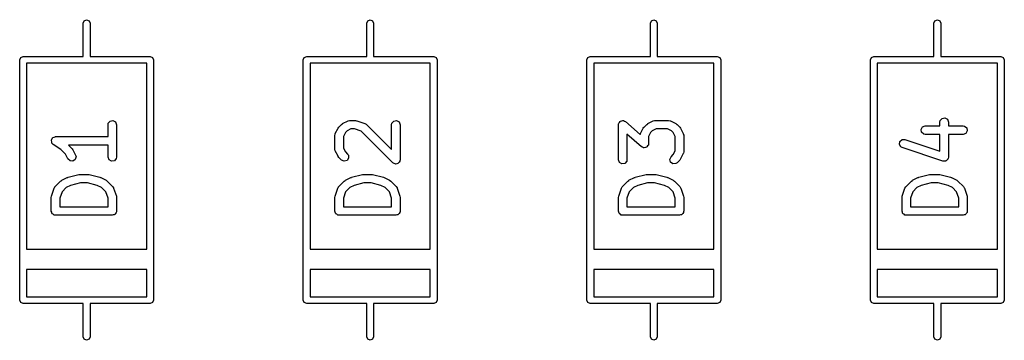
# Model space of a CAD drawing. Extents: x 128.4 to 208.6, y -114.5 to -26.6.
# Tile 5 of 16: x 128.8 to 146.2, y -76 to -70.4. Entities that reach past the tile are written whole.
import ezdxf

# ---------------------------------------------------------------- set-up
doc = ezdxf.new("R2010")
doc.units = 0
doc.layers.add('BLACK', color=7, linetype='CONTINUOUS')

msp = doc.modelspace()

# ---------------------------------------------------------------- linework, layer by layer
at = {"layer": 'BLACK', "linetype": 'CONTINUOUS'}
for p, q in [((129.94, -70.42), (129.958, -70.3776)), ((129.94, -71.01), (129.94, -70.42)), ((129.958, -70.3776), (130, -70.36)), ((130, -70.36), (130.042, -70.3776)), ((130.042, -70.3776), (130.06, -70.42)), ((130.06, -70.42), (130.06, -71.01)), ((134.94, -70.42), (134.958, -70.3776)), ((134.94, -71.01), (134.94, -70.42)), ((134.958, -70.3776), (135, -70.36)), ((135, -70.36), (135.042, -70.3776)), ((135.042, -70.3776), (135.06, -70.42)), ((135.06, -70.42), (135.06, -71.01)), ((139.94, -70.42), (139.958, -70.3776)), ((139.94, -71.01), (139.94, -70.42)), ((139.958, -70.3776), (140, -70.36)), ((140, -70.36), (140.042, -70.3776)), ((140.042, -70.3776), (140.06, -70.42)), ((140.06, -70.42), (140.06, -71.01)), ((144.94, -70.42), (144.958, -70.3776)), ((144.94, -71.01), (144.94, -70.42)), ((144.958, -70.3776), (145, -70.36)), ((145, -70.36), (145.042, -70.3776)), ((145.042, -70.3776), (145.06, -70.42)), ((145.06, -70.42), (145.06, -71.01)), ((128.82, -71.07), (128.838, -71.0276)), ((128.82, -75.31), (128.82, -71.07)), ((128.838, -71.0276), (128.88, -71.01)), ((128.88, -71.01), (129.94, -71.01)), ((131.06, -71.13), (128.94, -71.13)), ((128.94, -71.13), (128.94, -74.41)), ((130.06, -71.01), (131.12, -71.01)), ((131.06, -74.41), (131.06, -71.13)), ((131.12, -71.01), (131.162, -71.0276)), ((131.162, -71.0276), (131.18, -71.07)), ((131.18, -71.07), (131.18, -75.31)), ((133.82, -71.07), (133.838, -71.0276)), ((133.82, -75.31), (133.82, -71.07)), ((133.838, -71.0276), (133.88, -71.01)), ((133.88, -71.01), (134.94, -71.01)), ((136.06, -71.13), (133.94, -71.13)), ((133.94, -71.13), (133.94, -74.41)), ((135.06, -71.01), (136.12, -71.01)), ((136.06, -74.41), (136.06, -71.13)), ((136.12, -71.01), (136.162, -71.0276)), ((136.162, -71.0276), (136.18, -71.07)), ((136.18, -71.07), (136.18, -75.31)), ((138.82, -71.07), (138.838, -71.0276)), ((138.82, -75.31), (138.82, -71.07)), ((138.838, -71.0276), (138.88, -71.01)), ((138.88, -71.01), (139.94, -71.01)), ((141.06, -71.13), (138.94, -71.13)), ((138.94, -71.13), (138.94, -74.41)), ((140.06, -71.01), (141.12, -71.01)), ((141.06, -74.41), (141.06, -71.13)), ((141.12, -71.01), (141.162, -71.0276)), ((141.162, -71.0276), (141.18, -71.07)), ((141.18, -71.07), (141.18, -75.31)), ((143.82, -71.07), (143.838, -71.0276)), ((143.82, -75.31), (143.82, -71.07)), ((143.838, -71.0276), (143.88, -71.01)), ((143.88, -71.01), (144.94, -71.01)), ((146.06, -71.13), (143.94, -71.13)), ((143.94, -71.13), (143.94, -74.41)), ((145.06, -71.01), (146.12, -71.01)), ((146.06, -74.41), (146.06, -71.13)), ((146.12, -71.01), (146.162, -71.0276)), ((146.162, -71.0276), (146.18, -71.07)), ((146.18, -71.07), (146.18, -75.31)), ((130.377, -72.2143), (130.382, -72.1886)), ((130.377, -72.425), (130.377, -72.2143)), ((130.382, -72.1886), (130.415, -72.1493)), ((130.415, -72.1493), (130.465, -72.1404)), ((130.465, -72.1404), (130.51, -72.1661)), ((130.51, -72.1661), (130.527, -72.2143)), ((130.527, -72.2143), (130.527, -72.7857)), ((134.447, -72.2565), (134.495, -72.2089)), ((134.495, -72.2089), (134.513, -72.196)), ((134.513, -72.196), (134.514, -72.1948)), ((134.514, -72.1948), (134.609, -72.1472)), ((134.609, -72.1472), (134.634, -72.1398)), ((134.634, -72.1398), (134.639, -72.1408)), ((134.639, -72.1408), (134.643, -72.1393)), ((134.643, -72.1393), (134.738, -72.1393)), ((134.738, -72.1393), (134.76, -72.1432)), ((134.76, -72.1432), (134.762, -72.1431)), ((134.762, -72.1431), (134.905, -72.1908)), ((134.905, -72.1908), (134.928, -72.2032)), ((134.928, -72.2032), (134.93, -72.207)), ((134.93, -72.207), (134.934, -72.2089)), ((134.934, -72.2089), (135.377, -72.6523)), ((135.377, -72.2143), (135.382, -72.1886)), ((135.377, -72.6523), (135.377, -72.2143)), ((135.382, -72.1886), (135.415, -72.1493)), ((135.415, -72.1493), (135.465, -72.1404)), ((135.465, -72.1404), (135.51, -72.1661)), ((135.51, -72.1661), (135.527, -72.2143)), ((135.527, -72.2143), (135.527, -72.8333)), ((139.377, -72.2143), (139.379, -72.2032)), ((139.377, -72.8333), (139.377, -72.2143)), ((139.379, -72.1997), (139.38, -72.1971)), ((139.379, -72.2032), (139.379, -72.1997)), ((139.38, -72.1971), (139.382, -72.1886)), ((139.382, -72.1886), (139.395, -72.1731)), ((139.395, -72.1731), (139.405, -72.1558)), ((139.405, -72.1558), (139.411, -72.1539)), ((139.411, -72.1539), (139.415, -72.1493)), ((139.415, -72.1493), (139.435, -72.1458)), ((139.435, -72.1458), (139.454, -72.1393)), ((139.454, -72.1393), (139.46, -72.1415)), ((139.46, -72.1415), (139.465, -72.1404)), ((139.465, -72.1404), (139.483, -72.1505)), ((139.483, -72.1505), (139.502, -72.1578)), ((139.502, -72.1578), (139.762, -72.3853)), ((139.828, -72.2565), (139.876, -72.2089)), ((139.876, -72.2089), (139.894, -72.196)), ((139.894, -72.196), (139.895, -72.1948)), ((139.895, -72.1948), (139.99, -72.1472)), ((139.99, -72.1472), (140.015, -72.1398)), ((140.015, -72.1398), (140.02, -72.1408)), ((140.02, -72.1408), (140.024, -72.1393)), ((140.024, -72.1393), (140.262, -72.1393)), ((140.262, -72.1393), (140.288, -72.1438)), ((140.288, -72.1438), (140.291, -72.1467)), ((140.291, -72.1467), (140.295, -72.1472)), ((140.295, -72.1472), (140.391, -72.1948)), ((140.391, -72.1948), (140.409, -72.2082)), ((140.409, -72.2082), (140.41, -72.2089)), ((140.41, -72.2089), (140.458, -72.2565)), ((145.044, -72.1667), (145.049, -72.141)), ((145.044, -72.2345), (145.044, -72.1667)), ((145.049, -72.141), (145.082, -72.1017)), ((145.082, -72.1017), (145.132, -72.0928)), ((145.132, -72.0928), (145.177, -72.1185)), ((145.177, -72.1185), (145.194, -72.1667)), ((145.194, -72.1667), (145.194, -72.2345)), ((134.377, -72.4048), (134.382, -72.3791)), ((134.382, -72.3791), (134.385, -72.3757)), ((134.385, -72.3712), (134.433, -72.276)), ((134.385, -72.3757), (134.385, -72.3712)), ((134.433, -72.276), (134.446, -72.258)), ((134.446, -72.258), (134.447, -72.2565)), ((134.562, -72.3539), (134.527, -72.4225)), ((134.592, -72.3235), (134.562, -72.3539)), ((134.661, -72.2893), (134.592, -72.3235)), ((134.726, -72.2893), (134.661, -72.2893)), ((134.84, -72.3275), (134.726, -72.2893)), ((135.399, -72.8864), (134.84, -72.3275)), ((139.784, -72.6041), (139.527, -72.3796)), ((139.527, -72.3796), (139.527, -72.8333)), ((139.762, -72.3853), (139.763, -72.3791)), ((139.763, -72.3791), (139.766, -72.3757)), ((139.766, -72.3712), (139.814, -72.276)), ((139.766, -72.3757), (139.766, -72.3712)), ((139.814, -72.276), (139.827, -72.258)), ((139.827, -72.258), (139.828, -72.2565)), ((139.943, -72.3539), (139.908, -72.4225)), ((139.973, -72.3235), (139.943, -72.3539)), ((140.042, -72.2893), (139.973, -72.3235)), ((140.244, -72.2893), (140.042, -72.2893)), ((140.313, -72.3235), (140.244, -72.2893)), ((140.343, -72.3539), (140.313, -72.3235)), ((140.377, -72.4225), (140.343, -72.3539)), ((140.458, -72.2565), (140.471, -72.2749)), ((140.471, -72.2749), (140.472, -72.276)), ((140.472, -72.276), (140.519, -72.3712)), ((140.519, -72.3712), (140.527, -72.3962)), ((144.712, -72.2965), (144.738, -72.2521)), ((144.721, -72.347), (144.712, -72.2965)), ((144.76, -72.38), (144.721, -72.347)), ((144.738, -72.2521), (144.786, -72.2345)), ((144.786, -72.3845), (144.76, -72.38)), ((144.786, -72.2345), (145.044, -72.2345)), ((145.044, -72.3845), (144.786, -72.3845)), ((145.044, -72.6817), (145.044, -72.3845)), ((145.194, -72.2345), (145.452, -72.2345)), ((145.452, -72.3845), (145.194, -72.3845)), ((145.194, -72.3845), (145.194, -72.7857)), ((145.452, -72.2345), (145.478, -72.239)), ((145.501, -72.367), (145.452, -72.3845)), ((145.478, -72.239), (145.517, -72.272)), ((145.526, -72.3225), (145.501, -72.367)), ((145.517, -72.272), (145.526, -72.3225)), ((129.378, -72.4952), (129.379, -72.4912)), ((129.384, -72.5161), (129.378, -72.4952)), ((129.379, -72.487), (129.389, -72.4681)), ((129.379, -72.4912), (129.379, -72.487)), ((129.387, -72.5375), (129.384, -72.5161)), ((129.391, -72.5403), (129.387, -72.5375)), ((129.389, -72.4681), (129.398, -72.4482)), ((129.392, -72.5444), (129.391, -72.5403)), ((129.411, -72.5624), (129.392, -72.5444)), ((129.398, -72.4482), (129.402, -72.4463)), ((129.402, -72.4463), (129.404, -72.4425)), ((129.404, -72.4425), (129.425, -72.4351)), ((129.547, -72.6535), (129.411, -72.5624)), ((129.425, -72.4351), (129.444, -72.4255)), ((129.444, -72.4255), (129.448, -72.4265)), ((129.448, -72.4265), (129.452, -72.425)), ((129.452, -72.425), (130.377, -72.425)), ((134.377, -72.6429), (134.377, -72.4048)), ((134.527, -72.4225), (134.527, -72.6252)), ((139.905, -72.5648), (139.904, -72.5733)), ((139.907, -72.5622), (139.905, -72.5648)), ((139.908, -72.5476), (139.906, -72.5587)), ((139.906, -72.5587), (139.907, -72.5622)), ((139.908, -72.4225), (139.908, -72.5476)), ((140.377, -72.6728), (140.377, -72.4225)), ((140.527, -72.3962), (140.526, -72.4005)), ((140.526, -72.4005), (140.527, -72.4048)), ((140.527, -72.4048), (140.527, -72.6905)), ((144.331, -72.5627), (144.339, -72.5119)), ((144.358, -72.6064), (144.331, -72.5627)), ((144.339, -72.5119), (144.377, -72.4779)), ((144.377, -72.4779), (144.428, -72.4765)), ((144.428, -72.4765), (145.044, -72.6817)), ((129.629, -72.7349), (129.547, -72.6535)), ((129.671, -72.8193), (129.629, -72.7349)), ((130.377, -72.575), (129.681, -72.575)), ((129.681, -72.575), (129.744, -72.6374)), ((129.744, -72.6374), (129.756, -72.6558)), ((129.756, -72.6558), (129.758, -72.6569)), ((129.758, -72.6569), (129.805, -72.7522)), ((130.377, -72.7857), (130.377, -72.575)), ((134.379, -72.6471), (134.377, -72.6429)), ((134.378, -72.6514), (134.379, -72.6471)), ((134.385, -72.6764), (134.378, -72.6514)), ((134.433, -72.7716), (134.385, -72.6764)), ((134.527, -72.6252), (134.562, -72.6937)), ((134.562, -72.6937), (134.601, -72.7327)), ((134.601, -72.7327), (134.616, -72.754)), ((139.803, -72.6114), (139.784, -72.6041)), ((139.82, -72.6215), (139.803, -72.6114)), ((139.826, -72.6204), (139.82, -72.6215)), ((139.832, -72.6226), (139.826, -72.6204)), ((139.851, -72.6161), (139.832, -72.6226)), ((139.871, -72.6126), (139.851, -72.6161)), ((139.875, -72.608), (139.871, -72.6126)), ((139.88, -72.6061), (139.875, -72.608)), ((139.891, -72.5888), (139.88, -72.6061)), ((139.904, -72.5733), (139.891, -72.5888)), ((140.343, -72.7413), (140.377, -72.6728)), ((140.519, -72.724), (140.472, -72.8193)), ((140.52, -72.7196), (140.519, -72.724)), ((140.523, -72.7161), (140.52, -72.7196)), ((140.527, -72.6905), (140.523, -72.7161)), ((144.381, -72.6188), (144.358, -72.6064)), ((145.095, -72.8569), (144.381, -72.6188)), ((129.708, -72.8545), (129.671, -72.8193)), ((129.759, -72.8576), (129.708, -72.8545)), ((129.801, -72.827), (129.759, -72.8576)), ((129.813, -72.7771), (129.801, -72.827)), ((129.805, -72.7522), (129.813, -72.7771)), ((130.395, -72.8339), (130.377, -72.7857)), ((130.439, -72.8596), (130.395, -72.8339)), ((130.49, -72.8507), (130.439, -72.8596)), ((130.523, -72.8114), (130.49, -72.8507)), ((130.527, -72.7857), (130.523, -72.8114)), ((134.434, -72.7728), (134.433, -72.7716)), ((134.447, -72.7911), (134.434, -72.7728)), ((134.495, -72.8387), (134.447, -72.7911)), ((134.541, -72.8604), (134.495, -72.8387)), ((134.591, -72.8472), (134.541, -72.8604)), ((134.62, -72.8051), (134.591, -72.8472)), ((134.616, -72.754), (134.62, -72.8051)), ((135.42, -72.8959), (135.399, -72.8864)), ((135.439, -72.9072), (135.42, -72.8959)), ((135.443, -72.9066), (135.439, -72.9072)), ((135.446, -72.908), (135.443, -72.9066)), ((135.468, -72.9022), (135.446, -72.908)), ((135.49, -72.8983), (135.468, -72.9022)), ((135.492, -72.8957), (135.49, -72.8983)), ((135.495, -72.8948), (135.492, -72.8957)), ((135.508, -72.8763), (135.495, -72.8948)), ((135.523, -72.859), (135.508, -72.8763)), ((135.524, -72.8544), (135.523, -72.859)), ((135.525, -72.8527), (135.524, -72.8544)), ((135.527, -72.8333), (135.525, -72.8495)), ((135.525, -72.8495), (135.525, -72.8527)), ((139.395, -72.8815), (139.377, -72.8333)), ((139.439, -72.9072), (139.395, -72.8815)), ((139.49, -72.8983), (139.439, -72.9072)), ((139.523, -72.859), (139.49, -72.8983)), ((139.527, -72.8333), (139.523, -72.859)), ((140.282, -72.8268), (140.304, -72.7803)), ((140.296, -72.8764), (140.282, -72.8268)), ((140.338, -72.9058), (140.296, -72.8764)), ((140.304, -72.7803), (140.343, -72.7413)), ((140.389, -72.9013), (140.338, -72.9058)), ((140.41, -72.8864), (140.389, -72.9013)), ((140.458, -72.8387), (140.41, -72.8864)), ((140.472, -72.8193), (140.458, -72.8373)), ((140.458, -72.8373), (140.458, -72.8387)), ((145.101, -72.8567), (145.095, -72.8569)), ((145.106, -72.8596), (145.101, -72.8567)), ((145.126, -72.856), (145.106, -72.8596)), ((145.147, -72.8555), (145.126, -72.856)), ((145.151, -72.8517), (145.147, -72.8555)), ((145.157, -72.8507), (145.151, -72.8517)), ((145.17, -72.835), (145.157, -72.8507)), ((145.185, -72.8214), (145.17, -72.835)), ((145.186, -72.8158), (145.185, -72.8214)), ((145.19, -72.8114), (145.186, -72.8158)), ((145.194, -72.7857), (145.19, -72.8114)), ((129.447, -73.3041), (129.542, -73.2089)), ((129.542, -73.2089), (129.561, -73.196)), ((129.561, -73.196), (129.562, -73.1948)), ((129.562, -73.1948), (129.657, -73.1472)), ((129.657, -73.1472), (129.669, -73.1435)), ((129.669, -73.1435), (129.672, -73.1415)), ((129.672, -73.1415), (129.863, -73.0939)), ((129.89, -73.2417), (129.717, -73.285)), ((129.863, -73.0939), (129.878, -73.0929)), ((129.878, -73.0929), (129.881, -73.0917)), ((129.881, -73.0917), (130.024, -73.0917)), ((130.015, -73.2417), (129.89, -73.2417)), ((130.188, -73.285), (130.015, -73.2417)), ((130.024, -73.0917), (130.039, -73.0943)), ((130.039, -73.0943), (130.042, -73.0939)), ((130.042, -73.0939), (130.232, -73.1415)), ((130.232, -73.1415), (130.244, -73.1468)), ((130.244, -73.1468), (130.248, -73.1472)), ((130.248, -73.1472), (130.343, -73.1948)), ((130.343, -73.1948), (130.361, -73.2082)), ((130.361, -73.2082), (130.363, -73.2089)), ((130.363, -73.2089), (130.458, -73.3041)), ((134.447, -73.3041), (134.542, -73.2089)), ((134.542, -73.2089), (134.561, -73.196)), ((134.561, -73.196), (134.562, -73.1948)), ((134.562, -73.1948), (134.657, -73.1472)), ((134.657, -73.1472), (134.669, -73.1435)), ((134.669, -73.1435), (134.672, -73.1415)), ((134.672, -73.1415), (134.863, -73.0939)), ((134.89, -73.2417), (134.717, -73.285)), ((134.863, -73.0939), (134.878, -73.0929)), ((134.878, -73.0929), (134.881, -73.0917)), ((134.881, -73.0917), (135.024, -73.0917)), ((135.015, -73.2417), (134.89, -73.2417)), ((135.188, -73.285), (135.015, -73.2417)), ((135.024, -73.0917), (135.039, -73.0943)), ((135.039, -73.0943), (135.042, -73.0939)), ((135.042, -73.0939), (135.232, -73.1415)), ((135.232, -73.1415), (135.244, -73.1468)), ((135.244, -73.1468), (135.248, -73.1472)), ((135.248, -73.1472), (135.343, -73.1948)), ((135.343, -73.1948), (135.361, -73.2082)), ((135.361, -73.2082), (135.363, -73.2089)), ((135.363, -73.2089), (135.458, -73.3041)), ((139.447, -73.3041), (139.542, -73.2089)), ((139.542, -73.2089), (139.561, -73.196)), ((139.561, -73.196), (139.562, -73.1948)), ((139.562, -73.1948), (139.657, -73.1472)), ((139.657, -73.1472), (139.669, -73.1435)), ((139.669, -73.1435), (139.672, -73.1415)), ((139.672, -73.1415), (139.863, -73.0939)), ((139.89, -73.2417), (139.717, -73.285)), ((139.863, -73.0939), (139.878, -73.0929)), ((139.878, -73.0929), (139.881, -73.0917)), ((139.881, -73.0917), (140.024, -73.0917)), ((140.015, -73.2417), (139.89, -73.2417)), ((140.188, -73.285), (140.015, -73.2417)), ((140.024, -73.0917), (140.039, -73.0943)), ((140.039, -73.0943), (140.042, -73.0939)), ((140.042, -73.0939), (140.232, -73.1415)), ((140.232, -73.1415), (140.244, -73.1468)), ((140.244, -73.1468), (140.248, -73.1472)), ((140.248, -73.1472), (140.343, -73.1948)), ((140.343, -73.1948), (140.361, -73.2082)), ((140.361, -73.2082), (140.363, -73.2089)), ((140.363, -73.2089), (140.458, -73.3041)), ((144.447, -73.3041), (144.542, -73.2089)), ((144.542, -73.2089), (144.561, -73.196)), ((144.561, -73.196), (144.562, -73.1948)), ((144.562, -73.1948), (144.657, -73.1472)), ((144.657, -73.1472), (144.669, -73.1435)), ((144.669, -73.1435), (144.672, -73.1415)), ((144.672, -73.1415), (144.863, -73.0939)), ((144.89, -73.2417), (144.717, -73.285)), ((144.863, -73.0939), (144.878, -73.0929)), ((144.878, -73.0929), (144.881, -73.0917)), ((144.881, -73.0917), (145.024, -73.0917)), ((145.015, -73.2417), (144.89, -73.2417)), ((145.188, -73.285), (145.015, -73.2417)), ((145.024, -73.0917), (145.039, -73.0943)), ((145.039, -73.0943), (145.042, -73.0939)), ((145.042, -73.0939), (145.232, -73.1415)), ((145.232, -73.1415), (145.244, -73.1468)), ((145.244, -73.1468), (145.248, -73.1472)), ((145.248, -73.1472), (145.343, -73.1948)), ((145.343, -73.1948), (145.361, -73.2082)), ((145.361, -73.2082), (145.363, -73.2089)), ((145.363, -73.2089), (145.458, -73.3041)), ((129.381, -73.4763), (129.429, -73.3334)), ((129.429, -73.3334), (129.441, -73.3105)), ((129.441, -73.3105), (129.445, -73.3082)), ((129.445, -73.3082), (129.447, -73.3041)), ((129.566, -73.3977), (129.527, -73.5122)), ((129.64, -73.3235), (129.566, -73.3977)), ((129.717, -73.285), (129.64, -73.3235)), ((130.265, -73.3235), (130.188, -73.285)), ((130.339, -73.3977), (130.265, -73.3235)), ((130.377, -73.5122), (130.339, -73.3977)), ((130.458, -73.3041), (130.473, -73.3254)), ((130.473, -73.3254), (130.473, -73.3299)), ((130.473, -73.3299), (130.476, -73.3334)), ((130.476, -73.3334), (130.524, -73.4763)), ((134.381, -73.4763), (134.429, -73.3334)), ((134.429, -73.3334), (134.441, -73.3105)), ((134.441, -73.3105), (134.445, -73.3082)), ((134.445, -73.3082), (134.447, -73.3041)), ((134.566, -73.3977), (134.527, -73.5122)), ((134.64, -73.3235), (134.566, -73.3977)), ((134.717, -73.285), (134.64, -73.3235)), ((135.265, -73.3235), (135.188, -73.285)), ((135.339, -73.3977), (135.265, -73.3235)), ((135.377, -73.5122), (135.339, -73.3977)), ((135.458, -73.3041), (135.473, -73.3254)), ((135.473, -73.3254), (135.473, -73.3299)), ((135.473, -73.3299), (135.476, -73.3334)), ((135.476, -73.3334), (135.524, -73.4763)), ((139.381, -73.4763), (139.429, -73.3334)), ((139.429, -73.3334), (139.441, -73.3105)), ((139.441, -73.3105), (139.445, -73.3082)), ((139.445, -73.3082), (139.447, -73.3041)), ((139.566, -73.3977), (139.527, -73.5122)), ((139.64, -73.3235), (139.566, -73.3977)), ((139.717, -73.285), (139.64, -73.3235)), ((140.265, -73.3235), (140.188, -73.285)), ((140.339, -73.3977), (140.265, -73.3235)), ((140.377, -73.5122), (140.339, -73.3977)), ((140.458, -73.3041), (140.473, -73.3254)), ((140.473, -73.3254), (140.473, -73.3299)), ((140.473, -73.3299), (140.476, -73.3334)), ((140.476, -73.3334), (140.524, -73.4763)), ((144.381, -73.4763), (144.429, -73.3334)), ((144.429, -73.3334), (144.441, -73.3105)), ((144.441, -73.3105), (144.445, -73.3082)), ((144.445, -73.3082), (144.447, -73.3041)), ((144.566, -73.3977), (144.527, -73.5122)), ((144.64, -73.3235), (144.566, -73.3977)), ((144.717, -73.285), (144.64, -73.3235)), ((145.265, -73.3235), (145.188, -73.285)), ((145.339, -73.3977), (145.265, -73.3235)), ((145.377, -73.5122), (145.339, -73.3977)), ((145.458, -73.3041), (145.473, -73.3254)), ((145.473, -73.3254), (145.473, -73.3299)), ((145.473, -73.3299), (145.476, -73.3334)), ((145.476, -73.3334), (145.524, -73.4763)), ((129.377, -73.5), (129.381, -73.4779)), ((129.377, -73.7381), (129.377, -73.5)), ((129.381, -73.4779), (129.381, -73.4763)), ((129.527, -73.5122), (129.527, -73.6631)), ((130.377, -73.6631), (130.377, -73.5122)), ((130.524, -73.4763), (130.527, -73.4985)), ((130.527, -73.4985), (130.527, -73.5)), ((130.527, -73.5), (130.527, -73.7381)), ((134.377, -73.5), (134.381, -73.4779)), ((134.377, -73.7381), (134.377, -73.5)), ((134.381, -73.4779), (134.381, -73.4763)), ((134.527, -73.5122), (134.527, -73.6631)), ((135.377, -73.6631), (135.377, -73.5122)), ((135.524, -73.4763), (135.527, -73.4985)), ((135.527, -73.4985), (135.527, -73.5)), ((135.527, -73.5), (135.527, -73.7381)), ((139.377, -73.5), (139.381, -73.4779)), ((139.377, -73.7381), (139.377, -73.5)), ((139.381, -73.4779), (139.381, -73.4763)), ((139.527, -73.5122), (139.527, -73.6631)), ((140.377, -73.6631), (140.377, -73.5122)), ((140.524, -73.4763), (140.527, -73.4985)), ((140.527, -73.4985), (140.527, -73.5)), ((140.527, -73.5), (140.527, -73.7381)), ((144.377, -73.5), (144.381, -73.4779)), ((144.377, -73.7381), (144.377, -73.5)), ((144.381, -73.4779), (144.381, -73.4763)), ((144.527, -73.5122), (144.527, -73.6631)), ((145.377, -73.6631), (145.377, -73.5122)), ((145.524, -73.4763), (145.527, -73.4985)), ((145.527, -73.4985), (145.527, -73.5)), ((145.527, -73.5), (145.527, -73.7381)), ((129.384, -73.7564), (129.377, -73.7381)), ((129.387, -73.7756), (129.384, -73.7564)), ((129.393, -73.7799), (129.387, -73.7756)), ((129.395, -73.7863), (129.393, -73.7799)), ((129.527, -73.6631), (130.377, -73.6631)), ((130.51, -73.7787), (130.501, -73.7955)), ((130.523, -73.7637), (130.51, -73.7787)), ((130.525, -73.754), (130.523, -73.7637)), ((130.526, -73.7511), (130.525, -73.754)), ((130.527, -73.7381), (130.526, -73.7478)), ((130.526, -73.7478), (130.526, -73.7511)), ((134.384, -73.7564), (134.377, -73.7381)), ((134.387, -73.7756), (134.384, -73.7564)), ((134.393, -73.7799), (134.387, -73.7756)), ((134.395, -73.7863), (134.393, -73.7799)), ((134.527, -73.6631), (135.377, -73.6631)), ((135.51, -73.7787), (135.501, -73.7955)), ((135.523, -73.7637), (135.51, -73.7787)), ((135.525, -73.754), (135.523, -73.7637)), ((135.526, -73.7511), (135.525, -73.754)), ((135.527, -73.7381), (135.526, -73.7478)), ((135.526, -73.7478), (135.526, -73.7511)), ((139.384, -73.7564), (139.377, -73.7381)), ((139.387, -73.7756), (139.384, -73.7564)), ((139.393, -73.7799), (139.387, -73.7756)), ((139.395, -73.7863), (139.393, -73.7799)), ((139.527, -73.6631), (140.377, -73.6631)), ((140.51, -73.7787), (140.501, -73.7955)), ((140.523, -73.7637), (140.51, -73.7787)), ((140.525, -73.754), (140.523, -73.7637)), ((140.526, -73.7511), (140.525, -73.754)), ((140.527, -73.7381), (140.526, -73.7478)), ((140.526, -73.7478), (140.526, -73.7511)), ((144.384, -73.7564), (144.377, -73.7381)), ((144.387, -73.7756), (144.384, -73.7564)), ((144.393, -73.7799), (144.387, -73.7756)), ((144.395, -73.7863), (144.393, -73.7799)), ((144.527, -73.6631), (145.377, -73.6631)), ((145.51, -73.7787), (145.501, -73.7955)), ((145.523, -73.7637), (145.51, -73.7787)), ((145.525, -73.754), (145.523, -73.7637)), ((145.526, -73.7511), (145.525, -73.754)), ((145.527, -73.7381), (145.526, -73.7478)), ((145.526, -73.7478), (145.526, -73.7511)), ((129.412, -73.796), (129.395, -73.7863)), ((129.427, -73.8086), (129.412, -73.796)), ((129.436, -73.8103), (129.427, -73.8086)), ((129.439, -73.812), (129.436, -73.8103)), ((129.443, -73.8114), (129.439, -73.812)), ((129.452, -73.8131), (129.443, -73.8114)), ((130.452, -73.8131), (129.452, -73.8131)), ((130.471, -73.8064), (130.452, -73.8131)), ((130.49, -73.803), (130.471, -73.8064)), ((130.494, -73.7979), (130.49, -73.803)), ((130.501, -73.7955), (130.494, -73.7979)), ((134.412, -73.796), (134.395, -73.7863)), ((134.427, -73.8086), (134.412, -73.796)), ((134.436, -73.8103), (134.427, -73.8086)), ((134.439, -73.812), (134.436, -73.8103)), ((134.443, -73.8114), (134.439, -73.812)), ((134.452, -73.8131), (134.443, -73.8114)), ((135.452, -73.8131), (134.452, -73.8131)), ((135.471, -73.8064), (135.452, -73.8131)), ((135.49, -73.803), (135.471, -73.8064)), ((135.494, -73.7979), (135.49, -73.803)), ((135.501, -73.7955), (135.494, -73.7979)), ((139.412, -73.796), (139.395, -73.7863)), ((139.427, -73.8086), (139.412, -73.796)), ((139.436, -73.8103), (139.427, -73.8086)), ((139.439, -73.812), (139.436, -73.8103)), ((139.443, -73.8114), (139.439, -73.812)), ((139.452, -73.8131), (139.443, -73.8114)), ((140.452, -73.8131), (139.452, -73.8131)), ((140.471, -73.8064), (140.452, -73.8131)), ((140.49, -73.803), (140.471, -73.8064)), ((140.494, -73.7979), (140.49, -73.803)), ((140.501, -73.7955), (140.494, -73.7979)), ((144.412, -73.796), (144.395, -73.7863)), ((144.427, -73.8086), (144.412, -73.796)), ((144.436, -73.8103), (144.427, -73.8086)), ((144.439, -73.812), (144.436, -73.8103)), ((144.443, -73.8114), (144.439, -73.812)), ((144.452, -73.8131), (144.443, -73.8114)), ((145.452, -73.8131), (144.452, -73.8131)), ((145.471, -73.8064), (145.452, -73.8131)), ((145.49, -73.803), (145.471, -73.8064)), ((145.494, -73.7979), (145.49, -73.803)), ((145.501, -73.7955), (145.494, -73.7979)), ((128.94, -74.41), (131.06, -74.41)), ((133.94, -74.41), (136.06, -74.41)), ((138.94, -74.41), (141.06, -74.41)), ((143.94, -74.41), (146.06, -74.41)), ((128.94, -74.77), (128.94, -75.25)), ((131.06, -74.77), (128.94, -74.77)), ((131.06, -75.25), (131.06, -74.77)), ((133.94, -74.77), (133.94, -75.25)), ((136.06, -74.77), (133.94, -74.77)), ((136.06, -75.25), (136.06, -74.77)), ((138.94, -74.77), (138.94, -75.25)), ((141.06, -74.77), (138.94, -74.77)), ((141.06, -75.25), (141.06, -74.77)), ((143.94, -74.77), (143.94, -75.25)), ((146.06, -74.77), (143.94, -74.77)), ((146.06, -75.25), (146.06, -74.77)), ((128.838, -75.3524), (128.82, -75.31)), ((128.94, -75.25), (131.06, -75.25)), ((131.18, -75.31), (131.162, -75.3524)), ((133.838, -75.3524), (133.82, -75.31)), ((133.94, -75.25), (136.06, -75.25)), ((136.18, -75.31), (136.162, -75.3524)), ((138.838, -75.3524), (138.82, -75.31)), ((138.94, -75.25), (141.06, -75.25)), ((141.18, -75.31), (141.162, -75.3524)), ((143.838, -75.3524), (143.82, -75.31)), ((143.94, -75.25), (146.06, -75.25)), ((146.18, -75.31), (146.162, -75.3524)), ((128.88, -75.37), (128.838, -75.3524)), ((129.94, -75.37), (128.88, -75.37)), ((129.94, -75.96), (129.94, -75.37)), ((131.12, -75.37), (130.06, -75.37)), ((130.06, -75.37), (130.06, -75.96)), ((131.162, -75.3524), (131.12, -75.37)), ((133.88, -75.37), (133.838, -75.3524)), ((134.94, -75.37), (133.88, -75.37)), ((134.94, -75.96), (134.94, -75.37)), ((136.12, -75.37), (135.06, -75.37)), ((135.06, -75.37), (135.06, -75.96)), ((136.162, -75.3524), (136.12, -75.37)), ((138.88, -75.37), (138.838, -75.3524)), ((139.94, -75.37), (138.88, -75.37)), ((139.94, -75.96), (139.94, -75.37)), ((141.12, -75.37), (140.06, -75.37)), ((140.06, -75.37), (140.06, -75.96)), ((141.162, -75.3524), (141.12, -75.37)), ((143.88, -75.37), (143.838, -75.3524)), ((144.94, -75.37), (143.88, -75.37)), ((144.94, -75.96), (144.94, -75.37)), ((146.12, -75.37), (145.06, -75.37)), ((145.06, -75.37), (145.06, -75.96)), ((146.162, -75.3524), (146.12, -75.37)), ((129.958, -76.0024), (129.94, -75.96)), ((130, -76.02), (129.958, -76.0024)), ((130.042, -76.0024), (130, -76.02)), ((130.06, -75.96), (130.042, -76.0024)), ((134.958, -76.0024), (134.94, -75.96)), ((135, -76.02), (134.958, -76.0024)), ((135.042, -76.0024), (135, -76.02)), ((135.06, -75.96), (135.042, -76.0024)), ((139.958, -76.0024), (139.94, -75.96)), ((140, -76.02), (139.958, -76.0024)), ((140.042, -76.0024), (140, -76.02)), ((140.06, -75.96), (140.042, -76.0024)), ((144.958, -76.0024), (144.94, -75.96)), ((145, -76.02), (144.958, -76.0024)), ((145.042, -76.0024), (145, -76.02)), ((145.06, -75.96), (145.042, -76.0024))]:
    msp.add_line(p, q, dxfattribs=at)

doc.saveas('drawing.dxf')
